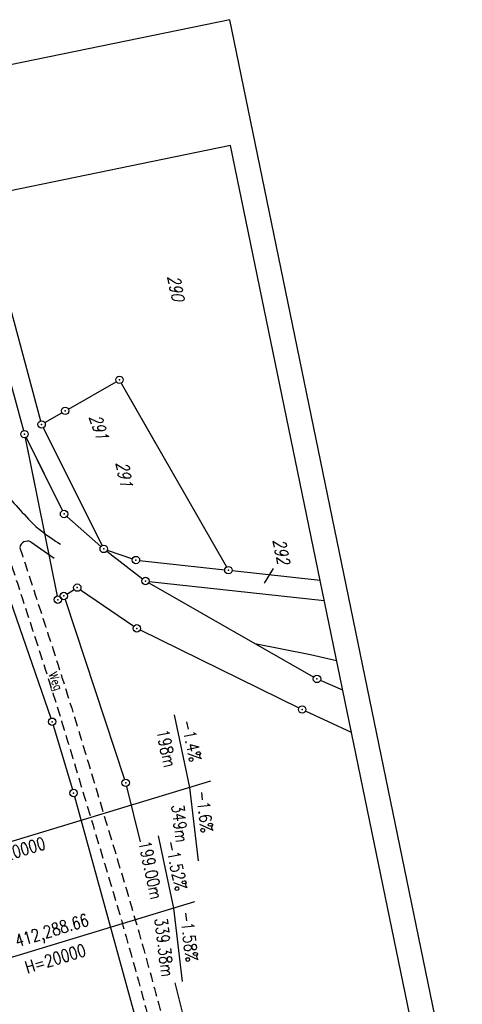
# Model space of a CAD drawing. Extents: x 447045 to 447634, y 442020 to 443192.
# Tile 81 of 82: x 447330 to 447419, y 442992 to 443192. Entities that reach past the tile are written whole.
import ezdxf

# ---------------------------------------------------------------- set-up
doc = ezdxf.new("R2010")
doc.units = 0
doc.header["$LTSCALE"] = 2
doc.header["$MEASUREMENT"] = 0
doc.linetypes.add('AUSGEZOGEN', pattern=[0])
doc.linetypes.add('GESTRICH-X2', pattern=[1.5, 1, -0.5])
doc.layers.get('0').update_dxf_attribs({"linetype": 'AUSGEZOGEN'})
for name, color, linetype in [('205-FLSTNR', 8, 'AUSGEZOGEN'), ('205-GRENZL', 8, 'AUSGEZOGEN'), ('205-GRENZP', 8, 'AUSGEZOGEN'), ('206-FLSTNR', 8, 'AUSGEZOGEN'), ('206-GRENZL', 8, 'AUSGEZOGEN'), ('206-GRENZP', 8, 'AUSGEZOGEN'), ('FBRTOP', 250, 'AUSGEZOGEN'), ('NZ', 250, 'AUSGEZOGEN'), ('Planeinteilung', 250, 'CONTINUOUS'), ('RAHMEN', 7, 'AUSGEZOGEN'), ('SCHLITZRINNE', 200, 'AUSGEZOGEN'), ('STRASSE', 250, 'AUSGEZOGEN'), ('WEG', 250, 'GESTRICH-X2')]:
    doc.layers.add(name, color=color, linetype=linetype)
doc.styles.add('ROMANS', font='romans.shx', dxfattribs={"width": 0.8})

# ---------------------------------------------------------------- blocks, each defined once
blk = doc.blocks.new('1135297')
for p, q in [((0, 297), (0, 0)), ((1135, 297), (0, 297))]:
    blk.add_line(p, q)
at = {"layer": 'RAHMEN'}
for p, q in [((950, 292), (25, 292)), ((25, 292), (25, 5))]:
    blk.add_line(p, q, dxfattribs=at)
blk = doc.blocks.new('GST')
at = {"color": 0}
blk.add_circle((0, 0), 0.75, dxfattribs=at)
blk.add_point((0, 0), dxfattribs=at)

msp = doc.modelspace()

# ---------------------------------------------------------------- hatches: boundary and pattern name
at = {"layer": 'SCHLITZRINNE'}
h = msp.add_hatch(dxfattribs=at)
h.set_pattern_fill('_USER', color=256, scale=1.5, angle=45, style=0, pattern_type=0)
h.set_pattern_definition([(324.6697, (447346.8685, 442714.5348), (0.867434, 1.2237478), [])])
edge = h.paths.add_edge_path(flags=17)
edge.add_line((447346.06, 442716.3), (447346.64, 442716.4))
edge = h.paths.add_edge_path(flags=17)
edge.add_line((447346.89, 442714.92), (447346.31, 442714.82))
edge = h.paths.add_edge_path(flags=17)
edge.add_line((447346.31, 442714.82), (447346.06, 442716.3))
edge = h.paths.add_edge_path(flags=17)
edge.add_line((447346.64, 442716.4), (447346.89, 442714.92))
edge = h.paths.add_edge_path()
edge.add_arc((455543.19, 444109.5), 8314.18, 189.656242, 189.684092)
edge.add_arc((393563.55, 433546.01), 54559.2, 9.665544, 9.67045, ccw=False)
edge.add_arc((464490.72, 449190.25), 18280.39, 199.256988, 199.272591)
edge.add_arc((438988.16, 440271.7), 8736.66, 19.248466, 19.281114, ccw=False)
edge.add_arc((439684.88, 440514.98), 7998.68, 19.223819, 19.248466, ccw=False)
edge.add_arc((551443.68, 479485.61), 110359.84, 199.2238149, 199.2304511)
edge.add_arc((461591.93, 448142.36), 15198.2, 199.230451, 199.295414)
edge.add_arc((434066.56, 438505.59), 13965.35, 19.227644, 19.295414, ccw=False)
edge.add_arc((446515.34, 442847.45), 781.13, 18.87406, 19.22764, ccw=False)
edge.add_arc((443272.16, 441738.7), 4208.6, 18.72173, 18.87406, ccw=False)
edge.add_arc((445875.74, 442621.07), 1459.56, 18.15879, 18.72173, ccw=False)
edge.add_arc((444728.65, 442244.84), 2666.77, 17.74233, 18.15879, ccw=False)
edge.add_arc((445572.42, 442514.8), 1780.87, 17.47777, 17.74233, ccw=False)
edge.add_arc((445655.92, 442541.1), 1693.33, 17.20645, 17.47777, ccw=False)
edge.add_arc((445949.74, 442632.08), 1385.75, 16.53427, 17.20645, ccw=False)
edge.add_arc((445777.93, 442581.08), 1564.97, 15.90176, 16.53427, ccw=False)
edge.add_arc((444610.25, 442248.42), 2779.1, 15.71708, 15.90176, ccw=False)
edge.add_arc((445469.38, 442490.19), 1886.6, 15.49292, 15.71708, ccw=False)
edge.add_arc((444501.3, 442221.84), 2891.19, 15.15169, 15.49292, ccw=False)
edge.add_arc((444653, 442262.92), 2734.02, 14.80079, 15.15169, ccw=False)
edge.add_arc((445305.39, 442435.3), 2059.25, 14.55323, 14.80079, ccw=False)
edge.add_arc((445661.58, 442527.77), 1691.25, 14.28005, 14.55323, ccw=False)
edge.add_arc((445825.28, 442569.43), 1522.33, 13.75449, 14.28005, ccw=False)
edge.add_arc((444655.97, 442283.21), 2726.16, 13.36175, 13.75449, ccw=False)
edge.add_arc((444873.74, 442334.94), 2502.33, 13.15637, 13.36175, ccw=False)
edge.add_arc((445203.57, 442412.03), 2163.61, 12.9355, 13.15637, ccw=False)
edge.add_arc((445591.15, 442501.05), 1765.94, 12.36852, 12.9355, ccw=False)
edge.add_arc((445707.26, 442526.51), 1647.07, 11.78144, 12.36852, ccw=False)
edge.add_arc((445429.99, 442468.68), 1930.3, 11.59481, 11.78144, ccw=False)
edge.add_arc((442977.06, 441965.4), 4434.33, 11.47168, 11.59481, ccw=False)
edge.add_arc((444371.69, 442248.42), 3011.27, 11.05089, 11.47168, ccw=False)
edge.add_arc((446428.11, 442650.05), 916, 10.28794, 11.05089, ccw=False)
edge.add_arc((445293.54, 442444.11), 2069.11, 9.83201, 10.28794, ccw=False)
edge.add_arc((438489.77, 441264.98), 8974.3, 9.613081, 9.832007, ccw=False)
edge.add_arc((-516898.98, 279448.69), 977969.75, 9.61226256, 9.61308127, ccw=False)
edge.add_arc((439111.82, 441356.28), 8345.74, 9.603417, 9.612279, ccw=False)
edge.add_arc((371773.63, 429962.75), 76641.01, 9.5908545, 9.6034167, ccw=False)
edge.add_arc((456011.66, 444189.17), 8789.87, 189.542369, 189.651902)
edge.add_arc((455543.19, 444109.5), 8314.68, 189.651902, 189.684092)
edge.add_arc((393564.92, 433546.25), 54557.31, 9.665544, 9.67045, ccw=False)
edge.add_line((447347.78, 442706.23), (447348.27, 442706.32))
h = msp.add_hatch(dxfattribs=at)
h.set_pattern_fill('_USER', color=256, scale=1.5, angle=45, style=0, pattern_type=0)
h.set_pattern_definition([(334.2696, (447234.5127, 443158.8401), (0.651206, 1.35127), [])])
edge = h.paths.add_edge_path()
edge.add_arc((464490.72, 449190.25), 18279.89, 199.256988, 199.272591)
edge.add_arc((438988.28, 440271.74), 8737.03, 19.253849, 19.281113, ccw=False)
edge.add_line((447233.13, 443161.27), (447233.61, 443161.43))
edge.add_arc((464490.72, 449190.25), 18280.39, 199.256988, 199.272591)
edge.add_arc((438988.16, 440271.7), 8736.66, 19.248466, 19.281114, ccw=False)
edge.add_arc((439684.88, 440514.98), 7998.68, 19.223819, 19.248466, ccw=False)
edge.add_arc((551443.68, 479485.61), 110359.84, 199.2238149, 199.2304511)
edge.add_arc((461591.93, 448142.36), 15198.2, 199.230451, 199.295414)
edge.add_arc((434066.56, 438505.59), 13965.35, 19.227644, 19.295414, ccw=False)
edge.add_arc((446515.34, 442847.45), 781.13, 18.87406, 19.22764, ccw=False)
edge.add_arc((443272.16, 441738.7), 4208.6, 18.72173, 18.87406, ccw=False)
edge.add_arc((445875.74, 442621.07), 1459.56, 18.15879, 18.72173, ccw=False)
edge.add_arc((444728.65, 442244.84), 2666.77, 17.74233, 18.15879, ccw=False)
edge.add_arc((445572.42, 442514.8), 1780.87, 17.47777, 17.74233, ccw=False)
edge.add_arc((445655.92, 442541.1), 1693.33, 17.20645, 17.47777, ccw=False)
edge.add_arc((445949.74, 442632.08), 1385.75, 16.53427, 17.20645, ccw=False)
edge.add_arc((445777.93, 442581.08), 1564.97, 15.90176, 16.53427, ccw=False)
edge.add_arc((444610.25, 442248.42), 2779.1, 15.71708, 15.90176, ccw=False)
edge.add_arc((445469.38, 442490.19), 1886.6, 15.49292, 15.71708, ccw=False)
edge.add_arc((444501.3, 442221.84), 2891.19, 15.15169, 15.49292, ccw=False)
edge.add_arc((444653, 442262.92), 2734.02, 14.80079, 15.15169, ccw=False)
edge.add_arc((445305.39, 442435.3), 2059.25, 14.55323, 14.80079, ccw=False)
edge.add_arc((445661.58, 442527.77), 1691.25, 14.28005, 14.55323, ccw=False)
edge.add_arc((445825.28, 442569.43), 1522.33, 13.75449, 14.28005, ccw=False)
edge.add_arc((444655.97, 442283.21), 2726.16, 13.36175, 13.75449, ccw=False)
edge.add_arc((444873.74, 442334.94), 2502.33, 13.15637, 13.36175, ccw=False)
edge.add_arc((445203.57, 442412.03), 2163.61, 12.9355, 13.15637, ccw=False)
edge.add_arc((445591.15, 442501.05), 1765.94, 12.36852, 12.9355, ccw=False)
edge.add_arc((445707.26, 442526.51), 1647.07, 11.78144, 12.36852, ccw=False)
edge.add_arc((445429.99, 442468.68), 1930.3, 11.59481, 11.78144, ccw=False)
edge.add_arc((442977.06, 441965.4), 4434.33, 11.47168, 11.59481, ccw=False)
edge.add_arc((444371.69, 442248.42), 3011.27, 11.05089, 11.47168, ccw=False)
edge.add_arc((446428.11, 442650.05), 916, 10.28794, 11.05089, ccw=False)
edge.add_arc((445293.54, 442444.11), 2069.11, 9.83201, 10.28794, ccw=False)
edge.add_arc((438489.77, 441264.98), 8974.3, 9.613081, 9.832007, ccw=False)
edge.add_arc((-516898.98, 279448.69), 977969.75, 9.61226256, 9.61308127, ccw=False)
edge.add_arc((439111.82, 441356.28), 8345.74, 9.603417, 9.612279, ccw=False)
edge.add_arc((371773.63, 429962.75), 76641.01, 9.5908545, 9.6034167, ccw=False)
edge.add_arc((456011.66, 444189.17), 8789.87, 189.542369, 189.651902)
edge.add_arc((455543.19, 444109.5), 8314.68, 189.651902, 189.684092)
edge.add_arc((393564.92, 433546.25), 54557.31, 9.665544, 9.67045, ccw=False)

# ---------------------------------------------------------------- linework, layer by layer
at = {"layer": '205-GRENZL'}
for p, q in [((447319.21, 443149.1), (447330.38, 443108.27)), ((447323.1, 443150.09), (447333.85, 443110.25)), ((447339.47, 443112.64), (447349.17, 443118.19)), ((447350.19, 443117.91), (447357.16, 443105.75)), ((447334.7, 443109.9), (447338.17, 443111.9)), ((447334.39, 443108.86), (447339.09, 443099.42)), ((447330.73, 443106.81), (447332.67, 443097.17)), ((447330.91, 443106.88), (447335.27, 443098.09))]:
    msp.add_line(p, q, dxfattribs=at)
at = {"layer": '206-FLSTNR'}
msp.add_line((447381.01, 443080.31), (447379.17, 443077.34), dxfattribs=at)
at = {"layer": '206-GRENZL'}
for p, q in [((447319.21, 443149.1), (447330.38, 443108.27)), ((447323.11, 443150.09), (447333.85, 443110.25)), ((447339.47, 443112.64), (447349.17, 443118.19)), ((447350.19, 443117.91), (447371.54, 443080.64)), ((447334.7, 443109.9), (447338.17, 443111.9)), ((447334.38, 443108.86), (447346.3, 443084.97)), ((447330.73, 443106.81), (447337.18, 443074.76)), ((447330.91, 443106.88), (447338.27, 443092.05)), ((447339.16, 443090.88), (447346.08, 443084.8)), ((447322.44, 443088.85), (447335.93, 443050)), ((447347.24, 443083.84), (447354.51, 443078.26)), ((447347.35, 443084.06), (447352.46, 443082.29)), ((447353.92, 443081.97), (447371.16, 443080.07)), ((447372.65, 443079.91), (447390.5, 443077.97)), ((447355.76, 443077.43), (447377.28, 443065.14)), ((447355.86, 443077.72), (447391.35, 443073.85)), ((447339.19, 443075.16), (447340.64, 443076.06)), ((447341.9, 443076.04), (447352.72, 443068.63)), ((447338.79, 443074.06), (447350.85, 443037.61)), ((447354.01, 443067.88), (447386.21, 443052.09)), ((447377.28, 443065.14), (447389.22, 443058.33)), ((447377.28, 443065.14), (447388.56, 443062.94)), ((447388.56, 443062.94), (447393.85, 443061.7)), ((447395.09, 443055.69), (447390.56, 443057.66)), ((447396.86, 443047.11), (447387.56, 443051.44)), ((447336.4, 443048.57), (447340.31, 443035.56)), ((447351.27, 443036.17), (447354.04, 443024.92)), ((447340.73, 443034.12), (447354.51, 442984.01)), ((447361.07, 442996.38), (447363.35, 442987.11))]:
    msp.add_line(p, q, dxfattribs=at)
at = {"layer": 'FBRTOP', "color": 0}
for points in [[(447425.73, 442335.03, -0.000003), (447426.43, 442330.92, -0.000001), (447429.91, 442310.38)], [(447358.95, 442729.41, 0.000005), (447365.21, 442692.44, -0.000003), (447371.47, 442655.47, -0.000003), (447379.82, 442606.17, 0.000003), (447388.17, 442556.87)], [(447247.31, 443165.8), (447255.02, 443143.75, -0.000006), (447259.15, 443131.95, 0.000022), (447263.28, 443120.15, 0.000246), (447263.32, 443120.04, -0.000037), (447263.59, 443119.28, -0.001707), (447266.64, 443110.48, -0.001063), (447271.47, 443096.32, -0.001991), (447274.94, 443085.93, -0.001529), (447279.37, 443072.38, -0.001558), (447283.2, 443060.38, -0.001554), (447286.96, 443048.34, -0.001558), (447290.64, 443036.32, -0.001548), (447294.26, 443024.21, -0.001546), (447297.81, 443012.07, -0.001557), (447301.26, 442999.99, -0.001552), (447304.63, 442987.89, -0.001541)]]:
    msp.add_lwpolyline(points, format="xyb", dxfattribs=at)
at = {"layer": 'FBRTOP', "color": 0, "const_width": 0.5}
for points in [[(447422.78, 442334.53, -0.000003), (447423.47, 442330.42, -0.000001), (447426.95, 442309.88)], [(447395.17, 442329.85, -0.000003), (447395.87, 442325.74, -0.000001), (447399.34, 442305.2)], [(447355.99, 442728.91, 0.000005), (447362.25, 442691.94, -0.000003), (447368.51, 442654.96, -0.000003), (447376.86, 442605.67, 0.000003), (447385.21, 442556.37)], [(447328.38, 442724.24, 0.000005), (447334.64, 442687.26, -0.000003), (447340.91, 442650.29, -0.000003), (447349.25, 442600.99, 0.000003), (447357.6, 442551.69)], [(447216.67, 443159.48, -0.000001), (447217.51, 443157.11), (447225.76, 443133.51, -0.000006), (447229.89, 443121.71, 0.000024), (447234.02, 443109.91, 0.00024), (447234.06, 443109.81, -0.000035), (447234.3, 443109.11, -0.001704), (447237.33, 443100.4, -0.001064), (447242.09, 443086.43, -0.001991), (447245.51, 443076.2, -0.001529), (447249.86, 443062.85, -0.001558), (447253.64, 443051.04, -0.001554), (447257.35, 443039.18, -0.001558), (447260.96, 443027.35, -0.001548), (447264.53, 443015.42, -0.001546), (447268.03, 443003.46, -0.001557), (447271.42, 442991.57, -0.001552), (447274.75, 442979.65, -0.001541)], [(447244.34, 443165.19), (447252.19, 443142.76, -0.000006), (447256.32, 443130.96, 0.000022), (447260.45, 443119.16, 0.000245), (447260.49, 443119.05, -0.000037), (447260.75, 443118.3, -0.001706), (447263.81, 443109.5, -0.001063), (447268.63, 443095.36, -0.001991), (447272.09, 443084.99, -0.001529), (447276.51, 443071.45, -0.001558), (447280.34, 443059.48, -0.001554), (447284.1, 443047.45, -0.001558), (447287.77, 443035.45, -0.001548), (447291.38, 443023.35, -0.001546), (447294.93, 443011.23, -0.001557), (447298.37, 442999.17, -0.001552), (447301.74, 442987.09, -0.001541)]]:
    msp.add_lwpolyline(points, format="xyb", dxfattribs=at)
at = {"layer": 'NZ'}
for p, q in [((447360.93, 443050.67), (447364, 443035.99)), ((447280.49, 443010.75), (447368.34, 443037.3)), ((447364, 443035.99), (447365.78, 443021.1)), ((447357.7, 443026.2), (447360.78, 443011.52)), ((447322.89, 443000.07), (447365.11, 443012.83)), ((447360.78, 443011.52), (447362.56, 442996.63))]:
    msp.add_line(p, q, dxfattribs=at)
at = {"layer": 'SCHLITZRINNE', "flags": 128}
msp.add_lwpolyline([(447233.13, 443161.27, 0.000068), (447234.78, 443156.57, -0.000142), (447236.42, 443151.87, -0.000108), (447237.55, 443148.62, 0.000029), (447241.76, 443136.55, 0.000283), (447247.45, 443120.29, -0.000296), (447252.9, 443104.69, -0.001543), (447254.47, 443100.14, -0.000665), (447258.08, 443089.54, -0.002456), (447262.61, 443075.94, -0.001817), (447268.59, 443057.5, -0.001154), (447271.07, 443049.66, -0.001184), (447273.46, 443042.01, -0.002933), (447278.18, 443026.45, -0.00276), (447283.01, 443009.86, -0.000806), (447285.45, 443001.24, -0.000978), (447287.43, 442994.13, -0.001489), (447291.98, 442977.53, -0.001531), (447296.31, 442961.35, -0.00108), (447298.56, 442952.74, -0.001192), (447300.57, 442944.93, -0.002293), (447303.95, 442931.39, -0.001714), (447308.33, 442913.22, -0.000896), (447310.39, 442904.49, -0.000964), (447312.27, 442896.36, -0.002474), (447316.1, 442879.31, -0.002562), (447319.63, 442862.81, -0.000814), (447320.91, 442856.65, -0.000537), (447322.81, 442847.32, -0.001836), (447327.13, 442825.63, -0.003329), (447329.39, 442813.64, -0.001989), (447332.26, 442797.43, -0.000955), (447338.05, 442763.63, -0.000004), (447340.39, 442749.85, -0.000039), (447340.6, 442748.58, -0.000055), (447343.41, 442732.01, 0.000478), (447346.21, 442715.44, 0.00014), (447346.99, 442710.84, -0.000021), (447347.78, 442706.23, -0.000059)], format="xyb", dxfattribs=at)
at = {"layer": 'STRASSE', "flags": 128}
msp.add_lwpolyline([(447299.77, 443174.31, -0.002083), (447304.87, 443160.64, -0.005523), (447306.72, 443155.45, -0.011889), (447320.62, 443111.56, 0.038496), (447325.63, 443098.24, 0.013171), (447326.73, 443096.05, 0.022124), (447327.47, 443094.79, 0.03601), (447328.02, 443094.07, 0.006474), (447331.41, 443090.32, 0.038957), (447333.85, 443088.07, 0.026348), (447337.86, 443085.24)], format="xyb", dxfattribs=at)
msp.add_lwpolyline([(447331.87, 443085.73), (447336.61, 443082.44)], dxfattribs=at)
at = {"layer": 'STRASSE'}
msp.add_arc((447331.19, 443084.25), 1.63, 65.4851, 167.055, dxfattribs=at)
at = {"layer": 'WEG', "flags": 128}
for points in [[(447327.04, 443083.7, -0.002437), (447335.29, 443058.34, -0.004339), (447339.73, 443044.04, -0.000099), (447349.2, 443012.57, -0.002471), (447349.57, 443011.31, -0.004476), (447354.58, 442993.43, -0.004642), (447359.09, 442976.11, -0.002895), (447363.28, 442958.99, -0.001656), (447370.33, 442928.99, -0.001604), (447377.06, 442899.46, -0.001875), (447382.65, 442874.17, -0.004421), (447389.34, 442841.92, -0.006132), (447393.68, 442818.58, -0.003005), (447398.02, 442792.54, 0.00306), (447402.29, 442766.98, 0.000288), (447407.23, 442738.57, -0.000455), (447410.34, 442720.59, -0.000333), (447413.61, 442701.59, -0.000095), (447425.01, 442634.92, -0.000977), (447428.71, 442613.02, -0.00052), (447435.53, 442571.84, -0.008035), (447438.5, 442551.81, -0.022466), (447439.12, 442544.59, -0.016241), (447439.14, 442542.64, -0.016249), (447439.03, 442540.68, -0.027453), (447438.53, 442537.23, -0.026189), (447437.62, 442533.68, -0.022802), (447436.84, 442531.53, 0.031624), (447436.3, 442529.97, 0.019762), (447436, 442528.67, -0.017482), (447435.67, 442527.21, -0.034777), (447434.2, 442522.91, 0.024921), (447432.03, 442516.95, 0.008019), (447430.56, 442511.86, 0.00626), (447428.86, 442505.3, 0.01351), (447427.51, 442499.08, 0.007166), (447425.44, 442487.26, 0.018996), (447424.07, 442475.91, 0.022795), (447423.72, 442466.38, 0.023282), (447424.42, 442453.67, 0.0189), (447426.6, 442438.15, 0.001894), (447430.26, 442418.16, -0.002492), (447433.03, 442402.96, -0.000576), (447437.35, 442378.35, 0.001527), (447439, 442369.06, 0.001994), (447441.4, 442356.08, -0.00139), (447444.86, 442337.47, -0.001216), (447445.02, 442336.6, -0.000027), (447451.99, 442297.46, -0.003817), (447454.31, 442283.79, -0.001935), (447458.59, 442256.78)], [(447329.64, 443084.53, -0.002436), (447337.89, 443059.16, -0.004339), (447342.34, 443044.85, -0.000099), (447351.82, 443013.32, -0.00247), (447352.19, 443012.06, -0.004477), (447357.21, 442994.14, -0.004644), (447361.74, 442976.79, -0.002893), (447365.93, 442959.64, -0.001656), (447372.98, 442929.61, -0.001604), (447379.72, 442900.05, -0.001875), (447385.32, 442874.73, -0.004421), (447392.02, 442842.44, -0.006133), (447396.36, 442819.07, -0.003004), (447400.7, 442793.01, 0.00306), (447404.97, 442767.44, 0.000288), (447409.91, 442739.03, -0.000455), (447413.03, 442721.06, -0.000333), (447415.97, 442703.96, -0.000083), (447427.7, 442635.38, -0.000989), (447434.92, 442592.59, -0.002082), (447438.23, 442572.24, -0.007813), (447440.02, 442559.6, -0.006674), (447441.7, 442544.75, -0.004881), (447441.75, 442544.13, 0.004215), (447441.82, 442543.4, 0.079268), (447442.38, 442541.26, 0.054062), (447443.99, 442538.45, 0.040677), (447445.2, 442537.04, 0.047688), (447446.43, 442536.04, 0.049721), (447447.47, 442535.48, 0.020075), (447450.23, 442534.48, 0.061849), (447452.18, 442534.11, 0.043963), (447454.97, 442534.18)]]:
    msp.add_lwpolyline(points, format="xyb", dxfattribs=at)

# ---------------------------------------------------------------- block references
at = {"layer": '205-GRENZP', "rotation": 289.2892292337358}
for p in [(447349.82, 443118.56), (447338.82, 443112.27), (447334.05, 443109.53), (447330.58, 443107.55)]:
    msp.add_blockref('GST', p, dxfattribs=at)
at = {"layer": '206-GRENZP', "rotation": 281.646770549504}
for p in [(447349.82, 443118.56), (447338.82, 443112.27), (447334.05, 443109.53), (447330.58, 443107.55), (447338.6, 443091.38), (447346.64, 443084.3), (447353.17, 443082.05), (447371.91, 443079.99), (447341.28, 443076.46), (447355.11, 443077.8), (447337.33, 443074.02), (447338.55, 443074.77), (447353.34, 443068.21), (447389.87, 443057.96), (447386.88, 443051.76), (447336.18, 443049.29), (447351.09, 443036.9), (447340.53, 443034.84)]:
    msp.add_blockref('GST', p, dxfattribs=at)
at = {"layer": 'Planeinteilung', "linetype": 'Continuous', "rotation": 281.6467705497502}
msp.add_blockref('1135297', (447081.31, 443131.58), dxfattribs=at)

# ---------------------------------------------------------------- texts
at = {"layer": '205-FLSTNR', "style": 'ROMANS', "oblique": 15, "width": 0.8}
msp.add_text('291', height=2.5, rotation=289.2892, dxfattribs=at).set_placement((447343.62, 443111.04))
at = {"layer": '206-FLSTNR', "style": 'ROMANS', "oblique": 15, "width": 0.8}
for s, p in [('290', (447359.53, 443139.47)), ('291', (447349.06, 443101.73)), ('292', (447380.9, 443086.09))]:
    msp.add_text(s, height=2.5, rotation=281.6468, dxfattribs=at).set_placement(p)
at = {"layer": 'NZ', "style": 'ROMANS', "width": 0.8}
for s, rotation, p in [('-1.4%', 281.8183, (447362.31, 443049.39)), ('198m', 281.8183, (447357.33, 443047.39)), ('-1.6%', 276.8183, (447365.34, 443035.19)), ('349m', 276.8183, (447360.37, 443032.35)), ('H=20000', 16.8183, (447322.92, 443019.91)), ('199.00m', 281.8183, (447353.71, 443024.83)), ('-1.52%', 281.8183, (447359.08, 443024.92)), ('km 412,288.66', 16.8183, (447323.91, 443002.03)), ('339.38m', 276.8183, (447356.96, 443009.4)), ('-1.58%', 276.8183, (447362.11, 443010.71)), ('H=20000', 16.8183, (447331.13, 442998.27))]:
    msp.add_text(s, height=2.5, rotation=rotation, dxfattribs=at).set_placement(p)
at = {"layer": 'WEG', "style": 'ROMANS', "width": 0.8}
msp.add_text('Weg', height=1.8, rotation=291.0115, dxfattribs=at).set_placement((447335.41, 443058.93))

doc.saveas('drawing.dxf')
